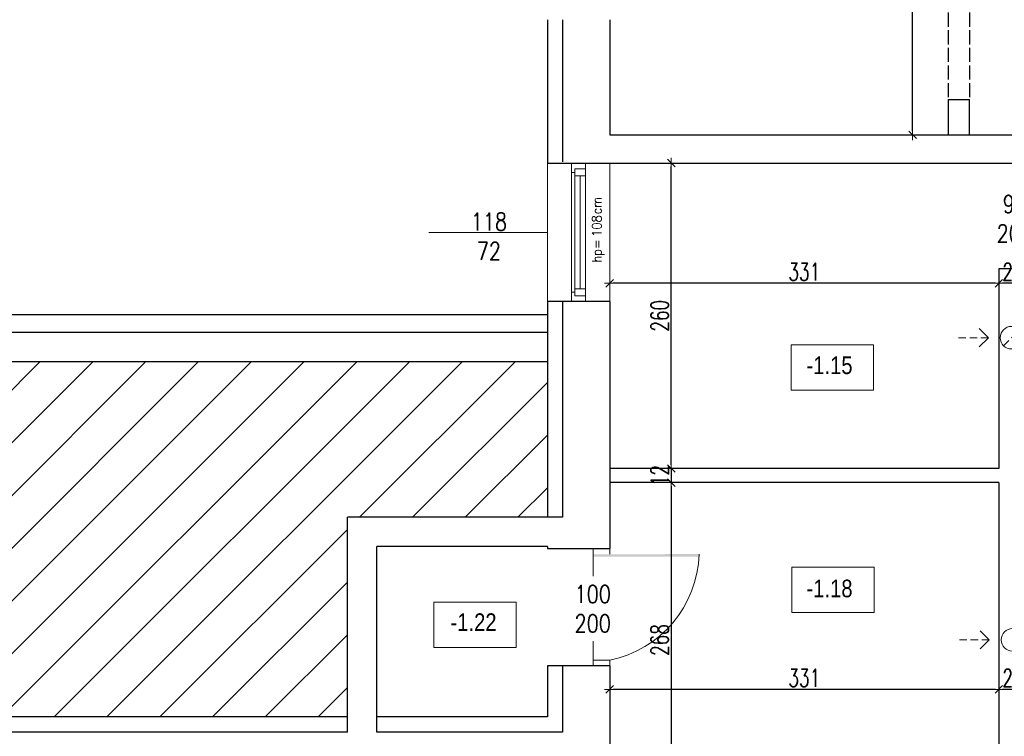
# Model space of a CAD drawing. Header units: millimetres. Extents: x 64838 to 107664, y -36848 to 0.
# Tile 25 of 109: x 69408 to 70246, y -29406 to -28796. Entities that reach past the tile are written whole.
import ezdxf

# ---------------------------------------------------------------- set-up
doc = ezdxf.new("R2010")
doc.units = ezdxf.units.MM
doc.linetypes.add('ACAD_ISO02W100', pattern=[15, 12, -3])
doc.linetypes.add('HIDDEN', pattern=[9.525, 6.35, -3.175])
doc.layers.get('Defpoints').update_dxf_attribs({"color": 30})
for name, color, linetype, lineweight in [('J opisy', 7, 'Continuous', 9), ('J stolarka_okna', 144, 'Continuous', 0), ('J wymiary', 1, 'Continuous', 9), ('OPIS', 7, 'Continuous', 5), ('sciany', 252, 'Continuous', 30)]:
    doc.layers.add(name, color=color, linetype=linetype, lineweight=lineweight)
doc.styles.add('ADESK2', font='simplex', dxfattribs={"width": 0.7})
doc.styles.add('MtXpl_simplex_shx', font='simplex.shx')
doc.styles.get("Standard").update_dxf_attribs({"font": 'arial.ttf'})
doc.dimstyles.new('1-100', dxfattribs={"dimscale": 1.5, "dimtxt": 10, "dimasz": 2, "dimexe": 1, "dimexo": 1, "dimgap": 1.5, "dimtad": 1, "dimdec": 0, "dimrnd": 0.5, "dimdsep": 46, "dimtxsty": 'ADESK2', "dimblk": 'wymiar', "dimcen": -1, "dimdle": 5, "dimse1": 1, "dimse2": 1, "dimclrd": 256, "dimclre": 256, "dimclrt": 256, "dimadec": 0, "dimazin": 0, "dimtfac": 1, "dimtdec": 0, "dimtix": 1, "dimtmove": 0, "dimatfit": 3, "dimfxl": 20, "dimfxlon": 1, "dimtolj": 1, "dimtzin": 0, "dimarcsym": 0})

# ---------------------------------------------------------------- blocks, each defined once
blk = doc.blocks.new('wymiar')
for p, q in [((1.5, 0), (-1.5, 0)), ((1.06, 1.06), (-1.06, -1.06)), ((0, 1.5), (0, -1.5))]:
    blk.add_line(p, q)
blk = doc.blocks.new('*D768')
at = {"layer": 'Defpoints', "color": 0, "ltscale": 4}
for p in [(70167.91, -27838.48), (70198.23, -27838.48), (70198.23, -28894.48)]:
    blk.add_point(p, dxfattribs=at)
at = {"layer": 'J wymiary', "lineweight": -2}
blk.add_line((70167.91, -28891.48), (70167.91, -27841.48), dxfattribs=at)
at = {"layer": 'J wymiary', "lineweight": -2, "ltscale": 4, "xscale": 3, "yscale": 3, "zscale": 3}
for p, rotation in [((70167.91, -27838.48), 90), ((70167.91, -28894.48), 270)]:
    blk.add_blockref('wymiar', p, dxfattribs=dict(at, rotation=rotation))
at = {"layer": 'J wymiary', "ltscale": 4, "insert": (70158.16, -28366.48), "char_height": 15, "attachment_point": 5, "rotation": 90, "style": 'ADESK2'}
blk.add_mtext('\\A1;1056', dxfattribs=at)
blk = doc.blocks.new('*D769')
at = {"layer": 'Defpoints', "color": 0, "ltscale": 4}
for p in [(70241.25, -29020.84), (70241.25, -29020.84), (70265.25, -29020.84)]:
    blk.add_point(p, dxfattribs=at)
at = {"layer": 'J wymiary', "lineweight": -2}
blk.add_line((70262.25, -29020.84), (70244.25, -29020.84), dxfattribs=at)
at = {"layer": 'J wymiary', "lineweight": -2, "ltscale": 4, "xscale": 3, "yscale": 3, "zscale": 3, "rotation": 180}
blk.add_blockref('wymiar', (70241.25, -29020.84), dxfattribs=at)
at = {"layer": 'J wymiary', "lineweight": -2, "ltscale": 4, "xscale": 3, "yscale": 3, "zscale": 3}
blk.add_blockref('wymiar', (70265.25, -29020.84), dxfattribs=at)
at = {"layer": 'J wymiary', "ltscale": 4, "insert": (70253.25, -29011.09), "char_height": 15, "attachment_point": 5, "style": 'ADESK2'}
blk.add_mtext('\\A1;24', dxfattribs=at)
blk = doc.blocks.new('*D772')
at = {"layer": 'Defpoints', "color": 0, "ltscale": 4}
for p in [(69910.23, -29020.84), (69910.23, -29020.84), (70241.25, -29020.84)]:
    blk.add_point(p, dxfattribs=at)
at = {"layer": 'J wymiary', "lineweight": -2}
blk.add_line((70238.25, -29020.84), (69913.23, -29020.84), dxfattribs=at)
at = {"layer": 'J wymiary', "lineweight": -2, "ltscale": 4, "xscale": 3, "yscale": 3, "zscale": 3, "rotation": 180}
blk.add_blockref('wymiar', (69910.23, -29020.84), dxfattribs=at)
at = {"layer": 'J wymiary', "lineweight": -2, "ltscale": 4, "xscale": 3, "yscale": 3, "zscale": 3}
blk.add_blockref('wymiar', (70241.25, -29020.84), dxfattribs=at)
at = {"layer": 'J wymiary', "ltscale": 4, "insert": (70075.74, -29011.09), "char_height": 15, "attachment_point": 5, "style": 'ADESK2'}
blk.add_mtext('\\A1;331', dxfattribs=at)
blk = doc.blocks.new('*D773')
at = {"layer": 'Defpoints', "color": 0, "ltscale": 4}
for p in [(69910.23, -28918.48), (69962.62, -28918.48), (69910.23, -29178.48)]:
    blk.add_point(p, dxfattribs=at)
at = {"layer": 'J wymiary', "lineweight": -2}
blk.add_line((69962.62, -29175.48), (69962.62, -28921.48), dxfattribs=at)
at = {"layer": 'J wymiary', "lineweight": -2, "ltscale": 4, "xscale": 3, "yscale": 3, "zscale": 3}
for p, rotation in [((69962.62, -28918.48), 90), ((69962.62, -29178.48), 270)]:
    blk.add_blockref('wymiar', p, dxfattribs=dict(at, rotation=rotation))
at = {"layer": 'J wymiary', "ltscale": 4, "insert": (69952.87, -29048.48), "char_height": 15, "attachment_point": 5, "rotation": 90, "style": 'ADESK2'}
blk.add_mtext('\\A1;260', dxfattribs=at)
blk = doc.blocks.new('*D774')
at = {"layer": 'Defpoints', "color": 0, "ltscale": 4}
for p in [(69962.62, -29178.48), (69962.62, -29190.48), (69962.62, -29190.48)]:
    blk.add_point(p, dxfattribs=at)
at = {"layer": 'J wymiary', "lineweight": -2}
for p, q in [((69962.62, -29175.48), (69962.62, -29172.48)), ((69962.62, -29178.48), (69962.62, -29190.48)), ((69962.62, -29193.48), (69962.62, -29196.48))]:
    blk.add_line(p, q, dxfattribs=at)
at = {"layer": 'J wymiary', "lineweight": -2, "ltscale": 4, "xscale": 3, "yscale": 3, "zscale": 3}
for p, rotation in [((69962.62, -29178.48), 270), ((69962.62, -29190.48), 90)]:
    blk.add_blockref('wymiar', p, dxfattribs=dict(at, rotation=rotation))
at = {"layer": 'J wymiary', "ltscale": 4, "insert": (69952.87, -29184.48), "char_height": 15, "attachment_point": 5, "rotation": 90, "style": 'ADESK2'}
blk.add_mtext('\\A1;12', dxfattribs=at)
blk = doc.blocks.new('*D775')
at = {"layer": 'Defpoints', "color": 0, "ltscale": 4}
for p in [(69962.62, -29190.48), (69962.62, -29458.48), (69962.62, -29458.48)]:
    blk.add_point(p, dxfattribs=at)
at = {"layer": 'J wymiary', "lineweight": -2}
blk.add_line((69962.62, -29193.48), (69962.62, -29455.48), dxfattribs=at)
at = {"layer": 'J wymiary', "lineweight": -2, "ltscale": 4, "xscale": 3, "yscale": 3, "zscale": 3}
for p, rotation in [((69962.62, -29190.48), 90), ((69962.62, -29458.48), 270)]:
    blk.add_blockref('wymiar', p, dxfattribs=dict(at, rotation=rotation))
at = {"layer": 'J wymiary', "ltscale": 4, "insert": (69952.87, -29324.48), "char_height": 15, "attachment_point": 5, "rotation": 90, "style": 'ADESK2'}
blk.add_mtext('\\A1;268', dxfattribs=at)
blk = doc.blocks.new('*D776')
at = {"layer": 'Defpoints', "color": 0, "ltscale": 4}
for p in [(70241.25, -29366.48), (70241.25, -29366.48), (70265.25, -29366.48)]:
    blk.add_point(p, dxfattribs=at)
at = {"layer": 'J wymiary', "lineweight": -2}
blk.add_line((70262.25, -29366.48), (70244.25, -29366.48), dxfattribs=at)
at = {"layer": 'J wymiary', "lineweight": -2, "ltscale": 4, "xscale": 3, "yscale": 3, "zscale": 3, "rotation": 180}
blk.add_blockref('wymiar', (70241.25, -29366.48), dxfattribs=at)
at = {"layer": 'J wymiary', "lineweight": -2, "ltscale": 4, "xscale": 3, "yscale": 3, "zscale": 3}
blk.add_blockref('wymiar', (70265.25, -29366.48), dxfattribs=at)
at = {"layer": 'J wymiary', "ltscale": 4, "insert": (70253.25, -29356.73), "char_height": 15, "attachment_point": 5, "style": 'ADESK2'}
blk.add_mtext('\\A1;24', dxfattribs=at)
blk = doc.blocks.new('*D777')
at = {"layer": 'Defpoints', "color": 0, "ltscale": 4}
for p in [(69910.23, -29366.48), (69910.23, -29366.48), (70241.25, -29366.48)]:
    blk.add_point(p, dxfattribs=at)
at = {"layer": 'J wymiary', "lineweight": -2}
blk.add_line((70238.25, -29366.48), (69913.23, -29366.48), dxfattribs=at)
at = {"layer": 'J wymiary', "lineweight": -2, "ltscale": 4, "xscale": 3, "yscale": 3, "zscale": 3, "rotation": 180}
blk.add_blockref('wymiar', (69910.23, -29366.48), dxfattribs=at)
at = {"layer": 'J wymiary', "lineweight": -2, "ltscale": 4, "xscale": 3, "yscale": 3, "zscale": 3}
blk.add_blockref('wymiar', (70241.25, -29366.48), dxfattribs=at)
at = {"layer": 'J wymiary', "ltscale": 4, "insert": (70075.74, -29356.73), "char_height": 15, "attachment_point": 5, "style": 'ADESK2'}
blk.add_mtext('\\A1;331', dxfattribs=at)
blk = doc.blocks.new('*D843')
at = {"layer": 'Defpoints', "color": 0, "ltscale": 4}
for p in [(69857.23, -27429.52), (69857.23, -27557.83), (70827.23, -29274.11)]:
    blk.add_point(p, dxfattribs=at)
at = {"layer": 'J wymiary', "lineweight": -2}
blk.add_line((70824.23, -27429.52), (69860.23, -27429.52), dxfattribs=at)
at = {"layer": 'J wymiary', "lineweight": -2, "ltscale": 4, "xscale": 3, "yscale": 3, "zscale": 3, "rotation": 180}
blk.add_blockref('wymiar', (69857.23, -27429.52), dxfattribs=at)
at = {"layer": 'J wymiary', "lineweight": -2, "ltscale": 4, "xscale": 3, "yscale": 3, "zscale": 3}
blk.add_blockref('wymiar', (70827.23, -27429.52), dxfattribs=at)
at = {"layer": 'J wymiary', "ltscale": 4, "insert": (70342.23, -27419.77), "char_height": 15, "attachment_point": 5, "style": 'ADESK2'}
blk.add_mtext('\\A1;970', dxfattribs=at)
blk = doc.blocks.new('*D844')
at = {"layer": 'Defpoints', "color": 0, "ltscale": 4}
for p in [(69687.23, -27429.52), (69857.23, -27557.83), (69687.23, -28979.15)]:
    blk.add_point(p, dxfattribs=at)
at = {"layer": 'J wymiary', "lineweight": -2}
blk.add_line((69854.23, -27429.52), (69690.23, -27429.52), dxfattribs=at)
at = {"layer": 'J wymiary', "lineweight": -2, "ltscale": 4, "xscale": 3, "yscale": 3, "zscale": 3, "rotation": 180}
blk.add_blockref('wymiar', (69687.23, -27429.52), dxfattribs=at)
at = {"layer": 'J wymiary', "lineweight": -2, "ltscale": 4, "xscale": 3, "yscale": 3, "zscale": 3}
blk.add_blockref('wymiar', (69857.23, -27429.52), dxfattribs=at)
at = {"layer": 'J wymiary', "ltscale": 4, "insert": (69772.23, -27419.77), "char_height": 15, "attachment_point": 5, "style": 'ADESK2'}
blk.add_mtext('\\A1;170', dxfattribs=at)
blk = doc.blocks.new('*D845')
at = {"layer": 'Defpoints', "color": 0, "ltscale": 4}
for p in [(69265.85, -27429.52), (69687.23, -28979.15), (69265.85, -29146.28)]:
    blk.add_point(p, dxfattribs=at)
at = {"layer": 'J wymiary', "lineweight": -2}
blk.add_line((69684.23, -27429.52), (69268.85, -27429.52), dxfattribs=at)
at = {"layer": 'J wymiary', "lineweight": -2, "ltscale": 4, "xscale": 3, "yscale": 3, "zscale": 3, "rotation": 180}
blk.add_blockref('wymiar', (69265.85, -27429.52), dxfattribs=at)
at = {"layer": 'J wymiary', "lineweight": -2, "ltscale": 4, "xscale": 3, "yscale": 3, "zscale": 3}
blk.add_blockref('wymiar', (69687.23, -27429.52), dxfattribs=at)
at = {"layer": 'J wymiary', "ltscale": 4, "insert": (69476.54, -27419.77), "char_height": 15, "attachment_point": 5, "style": 'ADESK2'}
blk.add_mtext('\\A1;422', dxfattribs=at)
blk = doc.blocks.new('*D849')
at = {"layer": 'Defpoints', "color": 0, "ltscale": 4}
for p in [(69857.23, -27348.12), (69857.23, -27811.48), (70827.23, -29537.48)]:
    blk.add_point(p, dxfattribs=at)
at = {"layer": 'J wymiary', "lineweight": -2}
blk.add_line((70824.23, -27348.12), (69860.23, -27348.12), dxfattribs=at)
at = {"layer": 'J wymiary', "lineweight": -2, "ltscale": 4, "xscale": 3, "yscale": 3, "zscale": 3, "rotation": 180}
blk.add_blockref('wymiar', (69857.23, -27348.12), dxfattribs=at)
at = {"layer": 'J wymiary', "lineweight": -2, "ltscale": 4, "xscale": 3, "yscale": 3, "zscale": 3}
blk.add_blockref('wymiar', (70827.23, -27348.12), dxfattribs=at)
at = {"layer": 'J wymiary', "ltscale": 4, "insert": (70342.23, -27338.37), "char_height": 15, "attachment_point": 5, "style": 'ADESK2'}
blk.add_mtext('\\A1;970', dxfattribs=at)
blk = doc.blocks.new('*D850')
at = {"layer": 'Defpoints', "color": 0, "ltscale": 4}
for p in [(68355.23, -27348.12), (69857.23, -27811.48), (68355.23, -29409.95)]:
    blk.add_point(p, dxfattribs=at)
at = {"layer": 'J wymiary', "lineweight": -2}
blk.add_line((69854.23, -27348.12), (68358.23, -27348.12), dxfattribs=at)
at = {"layer": 'J wymiary', "lineweight": -2, "ltscale": 4, "xscale": 3, "yscale": 3, "zscale": 3, "rotation": 180}
blk.add_blockref('wymiar', (68355.23, -27348.12), dxfattribs=at)
at = {"layer": 'J wymiary', "lineweight": -2, "ltscale": 4, "xscale": 3, "yscale": 3, "zscale": 3}
blk.add_blockref('wymiar', (69857.23, -27348.12), dxfattribs=at)
at = {"layer": 'J wymiary', "ltscale": 4, "insert": (69106.23, -27338.37), "char_height": 15, "attachment_point": 5, "style": 'ADESK2'}
blk.add_mtext('\\A1;1502', dxfattribs=at)
blk = doc.blocks.new('*D851')
at = {"layer": 'Defpoints', "color": 0, "ltscale": 4}
for p in [(72100.23, -27218.89), (68355.23, -29409.95), (72100.23, -29537.48)]:
    blk.add_point(p, dxfattribs=at)
at = {"layer": 'J wymiary', "lineweight": -2}
blk.add_line((68358.23, -27218.89), (72097.23, -27218.89), dxfattribs=at)
at = {"layer": 'J wymiary', "lineweight": -2, "ltscale": 4, "xscale": 3, "yscale": 3, "zscale": 3, "rotation": 180}
blk.add_blockref('wymiar', (68355.23, -27218.89), dxfattribs=at)
at = {"layer": 'J wymiary', "lineweight": -2, "ltscale": 4, "xscale": 3, "yscale": 3, "zscale": 3}
blk.add_blockref('wymiar', (72100.23, -27218.89), dxfattribs=at)
at = {"layer": 'J wymiary', "ltscale": 4, "insert": (70227.73, -27209.14), "char_height": 15, "attachment_point": 5, "style": 'ADESK2'}
blk.add_mtext('\\A1;3745', dxfattribs=at)
blk = doc.blocks.new('*D862')
at = {"layer": 'Defpoints', "color": 0, "ltscale": 4}
for p in [(68186.36, -29219.98), (69778.73, -29219.98), (68404.51, -29389.98)]:
    blk.add_point(p, dxfattribs=at)
at = {"layer": 'J wymiary', "lineweight": -2}
blk.add_line((68186.36, -29386.98), (68186.36, -29222.98), dxfattribs=at)
at = {"layer": 'J wymiary', "lineweight": -2, "ltscale": 4, "xscale": 3, "yscale": 3, "zscale": 3}
for p, rotation in [((68186.36, -29219.98), 90), ((68186.36, -29389.98), 270)]:
    blk.add_blockref('wymiar', p, dxfattribs=dict(at, rotation=rotation))
at = {"layer": 'J wymiary', "ltscale": 4, "insert": (68176.61, -29304.98), "char_height": 15, "attachment_point": 5, "rotation": 90, "style": 'ADESK2'}
blk.add_mtext('\\A1;170', dxfattribs=at)
blk = doc.blocks.new('*D863')
at = {"layer": 'Defpoints', "color": 0, "ltscale": 4}
for p in [(68186.36, -29036.48), (69867.33, -29036.48), (69778.73, -29219.98)]:
    blk.add_point(p, dxfattribs=at)
at = {"layer": 'J wymiary', "lineweight": -2}
blk.add_line((68186.36, -29216.98), (68186.36, -29039.48), dxfattribs=at)
at = {"layer": 'J wymiary', "lineweight": -2, "ltscale": 4, "xscale": 3, "yscale": 3, "zscale": 3}
for p, rotation in [((68186.36, -29036.48), 90), ((68186.36, -29219.98), 270)]:
    blk.add_blockref('wymiar', p, dxfattribs=dict(at, rotation=rotation))
at = {"layer": 'J wymiary', "ltscale": 4, "insert": (68176.61, -29128.23), "char_height": 15, "attachment_point": 5, "rotation": 90, "style": 'ADESK2'}
blk.add_mtext('\\A1;184', dxfattribs=at)
blk = doc.blocks.new('*D864')
at = {"layer": 'Defpoints', "color": 0, "ltscale": 4}
for p in [(68186.36, -28918.48), (69863.36, -28918.48), (69867.33, -29036.48)]:
    blk.add_point(p, dxfattribs=at)
at = {"layer": 'J wymiary', "lineweight": -2}
blk.add_line((68186.36, -29033.48), (68186.36, -28921.48), dxfattribs=at)
at = {"layer": 'J wymiary', "lineweight": -2, "ltscale": 4, "xscale": 3, "yscale": 3, "zscale": 3}
for p, rotation in [((68186.36, -28918.48), 90), ((68186.36, -29036.48), 270)]:
    blk.add_blockref('wymiar', p, dxfattribs=dict(at, rotation=rotation))
at = {"layer": 'J wymiary', "ltscale": 4, "insert": (68176.61, -28977.48), "char_height": 15, "attachment_point": 5, "rotation": 90, "style": 'ADESK2'}
blk.add_mtext('\\A1;118', dxfattribs=at)
blk = doc.blocks.new('*D865')
at = {"layer": 'Defpoints', "color": 0, "ltscale": 4}
for p in [(68186.36, -28796.48), (69864.96, -28796.48), (69863.36, -28918.48)]:
    blk.add_point(p, dxfattribs=at)
at = {"layer": 'J wymiary', "lineweight": -2}
blk.add_line((68186.36, -28915.48), (68186.36, -28799.48), dxfattribs=at)
at = {"layer": 'J wymiary', "lineweight": -2, "ltscale": 4, "xscale": 3, "yscale": 3, "zscale": 3}
for p, rotation in [((68186.36, -28796.48), 90), ((68186.36, -28918.48), 270)]:
    blk.add_blockref('wymiar', p, dxfattribs=dict(at, rotation=rotation))
at = {"layer": 'J wymiary', "ltscale": 4, "insert": (68176.61, -28857.48), "char_height": 15, "attachment_point": 5, "rotation": 90, "style": 'ADESK2'}
blk.add_mtext('\\A1;122', dxfattribs=at)
blk = doc.blocks.new('*D866')
at = {"layer": 'Defpoints', "color": 0, "ltscale": 4}
for p in [(68186.36, -28678.48), (69865.24, -28678.48), (69864.96, -28796.48)]:
    blk.add_point(p, dxfattribs=at)
at = {"layer": 'J wymiary', "lineweight": -2}
blk.add_line((68186.36, -28793.48), (68186.36, -28681.48), dxfattribs=at)
at = {"layer": 'J wymiary', "lineweight": -2, "ltscale": 4, "xscale": 3, "yscale": 3, "zscale": 3}
for p, rotation in [((68186.36, -28678.48), 90), ((68186.36, -28796.48), 270)]:
    blk.add_blockref('wymiar', p, dxfattribs=dict(at, rotation=rotation))
at = {"layer": 'J wymiary', "ltscale": 4, "insert": (68176.61, -28737.48), "char_height": 15, "attachment_point": 5, "rotation": 90, "style": 'ADESK2'}
blk.add_mtext('\\A1;118', dxfattribs=at)
blk = doc.blocks.new('*D876')
at = {"layer": 'Defpoints', "color": 0, "ltscale": 4}
for p in [(68124.68, -27798.48), (69905.92, -27798.48), (68669.25, -29389.98)]:
    blk.add_point(p, dxfattribs=at)
at = {"layer": 'J wymiary', "lineweight": -2}
blk.add_line((68124.68, -29386.98), (68124.68, -27801.48), dxfattribs=at)
at = {"layer": 'J wymiary', "lineweight": -2, "ltscale": 4, "xscale": 3, "yscale": 3, "zscale": 3}
for p, rotation in [((68124.68, -27798.48), 90), ((68124.68, -29389.98), 270)]:
    blk.add_blockref('wymiar', p, dxfattribs=dict(at, rotation=rotation))
at = {"layer": 'J wymiary', "ltscale": 4, "insert": (68114.93, -28594.23), "char_height": 15, "attachment_point": 5, "rotation": 90, "style": 'ADESK2'}
blk.add_mtext('\\A1;1592', dxfattribs=at)
blk = doc.blocks.new('*D877')
at = {"layer": 'Defpoints', "color": 0, "ltscale": 4}
for p in [(69905.92, -27798.48), (68046.4, -30512.98), (68637.14, -30512.98)]:
    blk.add_point(p, dxfattribs=at)
at = {"layer": 'J wymiary', "lineweight": -2}
blk.add_line((68046.4, -27801.48), (68046.4, -30509.98), dxfattribs=at)
at = {"layer": 'J wymiary', "lineweight": -2, "ltscale": 4, "xscale": 3, "yscale": 3, "zscale": 3}
for p, rotation in [((68046.4, -27798.48), 90), ((68046.4, -30512.98), 270)]:
    blk.add_blockref('wymiar', p, dxfattribs=dict(at, rotation=rotation))
at = {"layer": 'J wymiary', "ltscale": 4, "insert": (68036.65, -29155.73), "char_height": 15, "attachment_point": 5, "rotation": 90, "style": 'ADESK2'}
blk.add_mtext('\\A1;2715', dxfattribs=at)

msp = doc.modelspace()

# ---------------------------------------------------------------- hatches: boundary and pattern name
at = {"layer": 'OPIS', "ltscale": 4}
h = msp.add_hatch(dxfattribs=at)
h.set_pattern_fill('ANSI31', color=256, scale=10)
h.paths.add_polyline_path([(66050.23, -28339.98), (66050.23, -27524.98), (68430.23, -27524.98), (68430.23, -29087.48), (69857.23, -29087.48), (69857.23, -29219.98), (69687.23, -29219.98), (69687.23, -29389.98), (69265.85, -29389.98), (69148.85, -29389.98), (68355.23, -29389.98), (68330.23, -29389.98), (68330.23, -29609.51), (68005.23, -29609.51), (68005.23, -28339.98)])
h.paths.add_polyline_path([(68165.36, -29444.48), (68187.86, -29444.48), (68187.86, -29419.48), (68165.36, -29419.48)], flags=24)
h.paths.add_polyline_path([(68165.36, -28992.73), (68187.86, -28992.73), (68187.86, -28962.23), (68165.36, -28962.23)], flags=24)
h.paths.add_polyline_path([(68165.36, -29144.73), (68187.86, -29144.73), (68187.86, -29111.73), (68165.36, -29111.73)], flags=24)
h.paths.add_polyline_path([(68165.36, -28268.73), (68187.86, -28268.73), (68187.86, -28238.23), (68165.36, -28238.23)], flags=24)
h.paths.add_polyline_path([(68165.36, -29548.48), (68187.86, -29548.48), (68187.86, -29518.48), (68165.36, -29518.48)], flags=24)
h.paths.add_polyline_path([(68165.36, -28148.98), (68187.86, -28148.98), (68187.86, -28115.98), (68165.36, -28115.98)], flags=24)
h.paths.add_polyline_path([(68165.36, -27891.98), (68187.86, -27891.98), (68187.86, -27858.98), (68165.36, -27858.98)], flags=24)
h.paths.add_polyline_path([(68025.4, -29176.98), (68047.9, -29176.98), (68047.9, -29134.48), (68025.4, -29134.48)], flags=24)
h.paths.add_polyline_path([(68165.36, -28390.98), (68187.86, -28390.98), (68187.86, -28357.98), (68165.36, -28357.98)], flags=24)
h.paths.add_polyline_path([(68165.36, -28026.73), (68187.86, -28026.73), (68187.86, -27996.23), (68165.36, -27996.23)], flags=24)
h.paths.add_polyline_path([(68165.36, -28510.73), (68187.86, -28510.73), (68187.86, -28480.23), (68165.36, -28480.23)], flags=24)
h.paths.add_polyline_path([(68165.36, -28632.98), (68187.86, -28632.98), (68187.86, -28599.98), (68165.36, -28599.98)], flags=24)
h.paths.add_polyline_path([(68103.68, -28615.48), (68126.18, -28615.48), (68126.18, -28572.98), (68103.68, -28572.98)], flags=24)
h.paths.add_polyline_path([(68165.36, -29321.23), (68187.86, -29321.23), (68187.86, -29288.73), (68165.36, -29288.73)], flags=24)
h.paths.add_polyline_path([(68165.36, -28752.73), (68187.86, -28752.73), (68187.86, -28722.23), (68165.36, -28722.23)], flags=24)
h.paths.add_polyline_path([(68165.36, -28873.73), (68187.86, -28873.73), (68187.86, -28841.23), (68165.36, -28841.23)], flags=24)
h.paths.add_polyline_path([(68282.65, -29502.74), (68282.65, -29562.74), (68328.37, -29562.74), (68328.37, -29502.74)], flags=24)
h.paths.add_polyline_path([(69176.62, -29362.13), (69236.62, -29362.13), (69236.62, -29315.84), (69176.62, -29315.84)], flags=24)
h.paths.add_polyline_path([(66050.23, -28364.98), (66050.23, -31939.98), (67980.23, -31939.98), (67980.23, -29633.51), (67980.23, -29609.51), (67980.23, -28364.98)])

# ---------------------------------------------------------------- linework, layer by layer
at = {"layer": 'J opisy'}
for p, q in [((70228.25, -28963.48), (70278.25, -28963.48)), ((70232.31, -29067.15), (70224.51, -29059.39)), ((70232.31, -29067.15), (70224.51, -29074.91)), ((69871.23, -29296.48), (69921.23, -29296.48)), ((70233.11, -29324.29), (70225.31, -29316.53)), ((70233.11, -29324.29), (70225.31, -29332.05))]:
    msp.add_line(p, q, dxfattribs=at)
at = {"layer": 'J opisy', "linetype": 'Continuous', "lineweight": 9}
msp.add_line((69857.23, -28977.48), (69756.52, -28977.48), dxfattribs=at)
at = {"layer": 'J opisy', "linetype": 'HIDDEN'}
for p, q in [((70232.31, -29067.15), (70206.64, -29067.15)), ((70245.21, -29073.96), (70258.77, -29060.34)), ((70233.11, -29324.29), (70207.44, -29324.29))]:
    msp.add_line(p, q, dxfattribs=at)
at = {"layer": 'J opisy'}
for centre in [(70251.99, -29067.15), (70252.79, -29324.29)]:
    msp.add_circle(centre, 9.61, dxfattribs=at)
at = {"layer": 'J stolarka_okna', "linetype": 'Continuous', "lineweight": 9}
for p, q in [((69857.23, -28918.48), (69857.23, -29036.48)), ((69877.73, -28918.48), (69877.73, -29036.48)), ((69883.73, -28923.48), (69880.73, -28923.48)), ((69880.73, -28929.48), (69880.73, -28923.48)), ((69889.73, -28923.48), (69883.73, -28923.48)), ((69889.73, -29036.48), (69889.73, -28918.48)), ((69910.23, -28918.48), (69910.23, -29036.48)), ((69880.73, -28926.48), (69877.73, -28926.48)), ((69889.73, -28929.48), (69880.73, -28929.48)), ((69880.73, -29025.48), (69880.73, -28929.48)), ((69885.23, -29025.48), (69885.23, -28929.48)), ((69880.73, -29025.48), (69889.73, -29025.48)), ((69880.73, -29031.48), (69880.73, -29025.48)), ((69880.73, -29028.48), (69877.73, -29028.48)), ((69883.73, -29031.48), (69880.73, -29031.48)), ((69883.73, -29031.48), (69889.73, -29031.48))]:
    msp.add_line(p, q, dxfattribs=at)
at = {"layer": 'J stolarka_okna'}
for p, q in [((69896.23, -29251.48), (69896.23, -29246.48)), ((69896.23, -29251.48), (69896.23, -29341.48)), ((69910.23, -29246.48), (69910.23, -29251.48)), ((69896.23, -29341.48), (69910.23, -29341.48)), ((69896.23, -29341.48), (69896.23, -29346.48)), ((69910.23, -29341.48), (69910.23, -29346.48)), ((69910.23, -29356.98), (69910.23, -29361.98))]:
    msp.add_line(p, q, dxfattribs=at)
msp.add_arc((69891.82, -29248.84), 94.45, 281.2432, 358.47693, dxfattribs=at)
msp.add_solid([(69986.23, -29253.48), (69986.23, -29251.35), (69896.23, -29253.48), (69896.23, -29251.48)], dxfattribs=at)
at = {"layer": 'OPIS'}
for points in [[(70134.68, -29111.88), (70064.69, -29111.88), (70064.69, -29073.3), (70134.68, -29073.3)], [(70135.07, -29301.15), (70065.08, -29301.15), (70065.08, -29262.57), (70135.07, -29262.57)], [(69830.63, -29330.9), (69760.64, -29330.9), (69760.64, -29292.31), (69830.63, -29292.31)]]:
    msp.add_lwpolyline(points, close=True, dxfattribs=at)
at = {"layer": 'sciany', "linetype": 'ACAD_ISO02W100'}
for p, q in [((70198.23, -28505.48), (70198.23, -28864.48)), ((70216.23, -28505.48), (70216.23, -28864.48))]:
    msp.add_line(p, q, dxfattribs=at)
at = {"layer": 'sciany'}
for p, q in [((69857.23, -28796.48), (69857.23, -28917.48)), ((69870.23, -28796.48), (69870.23, -28917.48)), ((69910.23, -28796.48), (69910.23, -28894.48)), ((70198.23, -28864.48), (70216.23, -28864.48)), ((70198.23, -28864.48), (70198.23, -28894.48)), ((70216.23, -28894.48), (70216.23, -28864.48)), ((69910.23, -28894.48), (70561.23, -28894.48)), ((69857.23, -28917.48), (69857.23, -28918.48)), ((69857.23, -28918.48), (70561.23, -28918.48)), ((70241.25, -29008.48), (70241.25, -29178.48)), ((70265.25, -29008.48), (70241.25, -29008.48)), ((69857.23, -29036.48), (69857.23, -29219.98)), ((69910.23, -29036.48), (69857.23, -29036.48)), ((69870.23, -29036.48), (69870.23, -29219.98)), ((69910.23, -29036.48), (69910.23, -29246.48)), ((68470.23, -29047.48), (69857.23, -29047.48)), ((68455.23, -29062.48), (69857.23, -29062.48)), ((68430.23, -29087.48), (69857.23, -29087.48)), ((70241.25, -29178.48), (69910.25, -29178.48)), ((70241.25, -29190.48), (69910.25, -29190.48)), ((70241.25, -29190.48), (70241.25, -29468.48)), ((69870.23, -29219.98), (69687.23, -29219.98)), ((69687.23, -29402.98), (69687.23, -29219.98)), ((69857.23, -29244.98), (69712.23, -29244.98)), ((69712.23, -29402.98), (69712.23, -29244.98)), ((69857.23, -29244.98), (69857.23, -29246.48)), ((69857.23, -29246.48), (69910.23, -29246.48)), ((69857.23, -29346.48), (69857.23, -29389.98)), ((69910.23, -29346.48), (69857.23, -29346.48)), ((69870.23, -29346.48), (69870.23, -29402.98)), ((69910.23, -29346.48), (69910.23, -29431.98)), ((69687.23, -29389.98), (69265.85, -29389.98)), ((69857.23, -29389.98), (69712.23, -29389.98)), ((69687.23, -29402.98), (69265.85, -29402.98)), ((69870.23, -29402.98), (69712.23, -29402.98))]:
    msp.add_line(p, q, dxfattribs=at)

# ---------------------------------------------------------------- texts
at = {"layer": 'J opisy', "style": 'MtXpl_simplex_shx', "width": 0.9}
for s, p in [('cm', (69903.26, -28962.21)), ('108', (69903.26, -28981.41)), ('hp=', (69903.26, -29003.35))]:
    msp.add_text(s, height=8, rotation=90, dxfattribs=at).set_placement(p)
at = {"layer": 'J opisy', "insert": (69807.51, -28980.91), "char_height": 15, "width": 30.2063, "attachment_point": 5, "line_spacing_factor": 0.771429}
msp.add_mtext('\\pxsm1;{\\Fsimplex|c238;\\W0.8;118\\Fsimplex|c0;\\P\\Fsimplex|c238;72}', dxfattribs=at)
at = {"layer": 'OPIS', "char_height": 15, "width": 48.75, "attachment_point": 5, "line_spacing_factor": 0.857143}
for s, insert in [('{\\fArial Narrow|b0|i0|c238|p34;-1.15}', (70097.24, -29090.74)), ('{\\fArial Narrow|b0|i0|c238|p34;-1.18}', (70097.24, -29280.69)), ('{\\fArial Narrow|b0|i0|c238|p34;-1.22}', (69794.44, -29309.27))]:
    msp.add_mtext(s, dxfattribs=dict(at, insert=insert))

# ---------------------------------------------------------------- dimensions: what is measured, and where the dimension line sits
at = {"layer": 'J wymiary'}
for base, p1, p2, picture, middle in [((69265.85, -27429.52), (69687.23, -28979.15), (69265.85, -29146.28), '*D845', (69476.54, -27419.77)), ((69687.23, -27429.52), (69857.23, -27557.83), (69687.23, -28979.15), '*D844', (69772.23, -27419.77))]:
    dim = msp.add_linear_dim(base=base, p1=p1, p2=p2, dimstyle='1-100', override={"dimblk": 'wymiar'}, dxfattribs=at)
    dim.commit()
    dim.dimension.update_dxf_attribs({"geometry": picture, "text_midpoint": middle})
for base, p1, p2, picture, middle in [((70167.91, -27838.48), (70198.23, -28894.48), (70198.23, -27838.48), '*D768', (70158.16, -28366.48)), ((69962.62, -28918.48), (69910.23, -29178.48), (69910.23, -28918.48), '*D773', (69952.87, -29048.48)), ((69962.62, -29190.48), (69962.62, -29178.48), (69962.62, -29190.48), '*D774', (69952.87, -29184.48))]:
    dim = msp.add_linear_dim(base=base, p1=p1, p2=p2, angle=90, dimstyle='1-100', dxfattribs=at)
    dim.commit()
    dim.dimension.update_dxf_attribs({"geometry": picture, "text_midpoint": middle})
for base, p1, p2, picture, middle in [((68186.36, -28678.48), (69864.96, -28796.48), (69865.24, -28678.48), '*D866', (68176.61, -28737.48)), ((68186.36, -28796.48), (69863.36, -28918.48), (69864.96, -28796.48), '*D865', (68176.61, -28857.48)), ((68186.36, -28918.48), (69867.33, -29036.48), (69863.36, -28918.48), '*D864', (68176.61, -28977.48)), ((68186.35884605, -29036.47890319), (69778.73277742, -29219.97890319), (69867.33070678, -29036.47890319), '*D863', (68176.60884605, -29128.22890319)), ((68186.36, -29219.98), (68404.51, -29389.98), (69778.73, -29219.98), '*D862', (68176.61, -29304.98))]:
    dim = msp.add_linear_dim(base=base, p1=p1, p2=p2, angle=90, dimstyle='1-100', override={"dimblk": 'wymiar'}, dxfattribs=at)
    dim.commit()
    dim.dimension.update_dxf_attribs({"geometry": picture, "text_midpoint": middle})
for base, p1, p2, picture, middle in [((69910.23, -29020.84), (70241.25, -29020.84), (69910.23, -29020.84), '*D772', (70075.74, -29011.09)), ((70241.25, -29020.84), (70265.25, -29020.84), (70241.25, -29020.84), '*D769', (70253.25, -29011.09)), ((69910.23, -29366.48), (70241.25, -29366.48), (69910.23, -29366.48), '*D777', (70075.74, -29356.73)), ((70241.25, -29366.48), (70265.25, -29366.48), (70241.25, -29366.48), '*D776', (70253.25, -29356.73))]:
    dim = msp.add_linear_dim(base=base, p1=p1, p2=p2, dimstyle='1-100', dxfattribs=at)
    dim.commit()
    dim.dimension.update_dxf_attribs({"geometry": picture, "text_midpoint": middle})

# ---------------------------------------------------------------- next in the draw order: texts
at = {"layer": 'J opisy', "char_height": 15, "width": 85.2264, "attachment_point": 5, "rotation": 0.00455, "line_spacing_factor": 0.771429, "bg_fill": 2}
for s, insert in [('\\pxsm1;{\\Fsimplex|c238;\\W0.8;90\\P200}', (70254.76, -28965.95)), ('\\pxsm1;{\\Fsimplex|c238;\\W0.8;100\\P200}', (69895.8, -29297.85))]:
    msp.add_mtext(s, dxfattribs=dict(at, insert=insert))

# ---------------------------------------------------------------- next in the draw order: dimensions: what is measured, and where the dimension line sits
at = {"layer": 'J wymiary'}
for base, p1, p2, picture, middle in [((72100.23, -27218.89), (68355.23, -29409.95), (72100.23, -29537.48), '*D851', (70227.73, -27209.14)), ((68355.23, -27348.12), (69857.23, -27811.48), (68355.23, -29409.95), '*D850', (69106.23, -27338.37)), ((69857.23, -27348.12), (70827.23, -29537.48), (69857.23, -27811.48), '*D849', (70342.23, -27338.37)), ((69857.23, -27429.52), (70827.23, -29274.11), (69857.23, -27557.83), '*D843', (70342.23, -27419.77))]:
    dim = msp.add_linear_dim(base=base, p1=p1, p2=p2, dimstyle='1-100', override={"dimblk": 'wymiar'}, dxfattribs=at)
    dim.commit()
    dim.dimension.update_dxf_attribs({"geometry": picture, "text_midpoint": middle})
for base, p1, p2, picture, middle in [((68046.40296614, -30512.97890319), (69905.91886421, -27798.47890319), (68637.13656132, -30512.97890319), '*D877', (68036.65296614, -29155.72890319)), ((68124.68442097, -27798.47890319), (68669.24544448, -29389.97890319), (69905.91886421, -27798.47890319), '*D876', (68114.93442097, -28594.22890319))]:
    dim = msp.add_linear_dim(base=base, p1=p1, p2=p2, angle=90, dimstyle='1-100', override={"dimblk": 'wymiar'}, dxfattribs=at)
    dim.commit()
    dim.dimension.update_dxf_attribs({"geometry": picture, "text_midpoint": middle})
dim = msp.add_linear_dim(base=(69962.62, -29458.48), p1=(69962.62, -29190.48), p2=(69962.62, -29458.48), angle=90, dimstyle='1-100', dxfattribs=at)
dim.commit()
dim.dimension.update_dxf_attribs({"geometry": '*D775', "text_midpoint": (69952.87, -29324.48)})

doc.saveas('drawing.dxf')
